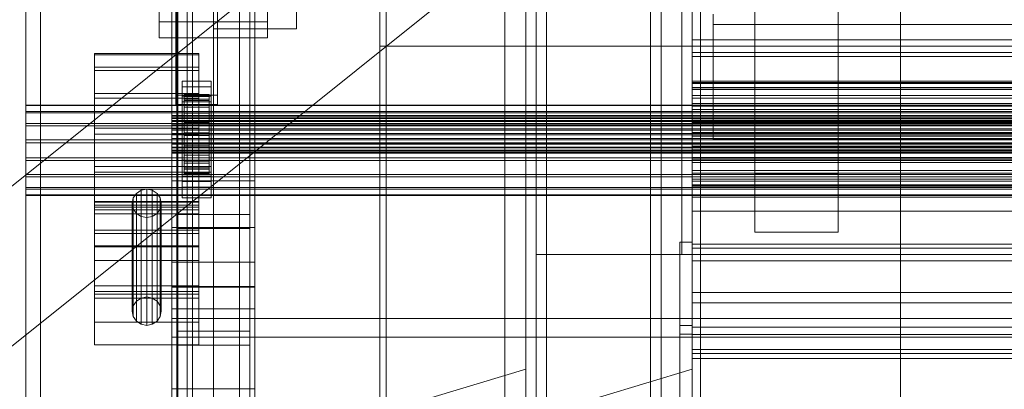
# Model space of a CAD drawing. Header units: millimetres. Extents: x -2233 to 61924, y -68080 to 6847.
# Tile 16 of 256: x -1573 to -1100, y -35265 to -35087. Entities that reach past the tile are written whole.
import ezdxf

# ---------------------------------------------------------------- set-up
doc = ezdxf.new("R2010")
doc.units = ezdxf.units.MM
for name, color, linetype, lineweight in [('COTAS_O', 1, 'Continuous', 0), ('COTAS_P', 1, 'Continuous', 0), ('frontal_briquetadora', 7, 'Continuous', 0), ('frontal_C03', 7, 'Continuous', 0), ('frontal_dosificador', 7, 'Continuous', 0), ('frontal_secador', 7, 'Continuous', 0), ('frontal_tolva', 7, 'Continuous', 0)]:
    doc.layers.add(name, color=color, linetype=linetype, lineweight=lineweight)
doc.dimstyles.new('R19_100', dxfattribs={"dimtxt": 250, "dimasz": 150, "dimexe": 150, "dimexo": 80, "dimgap": 100, "dimtad": 1, "dimtih": 1, "dimtoh": 1, "dimdsep": 46, "dimcen": 0.09, "dimadec": 0, "dimazin": 0, "dimtfac": 1, "dimtdec": 4, "dimtofl": 0, "dimtmove": 0, "dimatfit": 3, "dimfxl": 1, "dimtolj": 1, "dimtzin": 0, "dimarcsym": 0})

# ---------------------------------------------------------------- blocks, each defined once
blk = doc.blocks.new('DIM_R28_48')
at = {"layer": 'COTAS_P'}
for p, q in [((-1750, -34600), (-1600, -34555)), ((2600, -34600), (2450, -34555)), ((-1750, -35500), (-1750, -34600)), ((-1750, -34600), (2600, -34600)), ((-1750, -34600), (-1600, -34645)), ((2600, -34600), (2450, -34645)), ((2600, -35500), (2600, -34600))]:
    blk.add_line(p, q, dxfattribs=at)
blk.add_text('4350 P', height=250, dxfattribs=at).set_placement((425, -34500))
blk = doc.blocks.new('DIM_R28_54')
at = {"layer": 'COTAS_O'}
for p, q in [((-1850, -34900), (-1850, -35600)), ((-150, -34900), (-150, -35600)), ((-1850, -35600), (-1700, -35555)), ((-150, -35600), (-300, -35555)), ((-150, -35600), (-1850, -35600)), ((-1850, -35600), (-1700, -35645)), ((-150, -35600), (-300, -35645))]:
    blk.add_line(p, q, dxfattribs=at)
blk.add_text('1700 O', height=250, rotation=180, dxfattribs=at).set_placement((-1000, -35700))
blk = doc.blocks.new('DIM_R28_57')
at = {"layer": 'COTAS_O'}
for p, q in [((-1480, -33670), (-780, -33670)), ((-780, -33670), (-825, -33820)), ((-780, -36000), (-780, -33670)), ((-780, -33670), (-735, -33820)), ((-780, -36000), (-825, -35850)), ((-780, -36000), (-735, -35850)), ((-1480, -36000), (-780, -36000))]:
    blk.add_line(p, q, dxfattribs=at)
blk.add_text('2330 O', height=250, rotation=90, dxfattribs=at).set_placement((-880, -34835))
blk = doc.blocks.new('DIM_R28_58')
at = {"layer": 'COTAS_O'}
for p, q in [((-1480, -35300), (-1330, -35255)), ((490, -35300), (340, -35255)), ((-1480, -36000), (-1480, -35300)), ((-1480, -35300), (490, -35300)), ((-1480, -35300), (-1330, -35345)), ((490, -35300), (340, -35345)), ((490, -36000), (490, -35300))]:
    blk.add_line(p, q, dxfattribs=at)
blk.add_text('1970 O', height=250, dxfattribs=at).set_placement((-495, -35200))
blk = doc.blocks.new('DIM_R28_59')
at = {"layer": 'COTAS_O'}
for p, q in [((-1400, -33000), (-700, -33000)), ((-700, -33000), (-745, -33150)), ((-700, -36000), (-700, -33000)), ((-700, -33000), (-655, -33150)), ((-700, -36000), (-745, -35850)), ((-700, -36000), (-655, -35850)), ((-1400, -36000), (-700, -36000))]:
    blk.add_line(p, q, dxfattribs=at)
blk.add_text('3000 O', height=250, rotation=90, dxfattribs=at).set_placement((-800, -34500))
blk = doc.blocks.new('DIM_R28_60')
at = {"layer": 'COTAS_O'}
for p, q in [((-1400, -35300), (-1250, -35255)), ((1400, -35300), (1250, -35255)), ((-1400, -36000), (-1400, -35300)), ((-1400, -35300), (1400, -35300)), ((-1400, -35300), (-1250, -35345)), ((1400, -35300), (1250, -35345)), ((1400, -36000), (1400, -35300))]:
    blk.add_line(p, q, dxfattribs=at)
blk.add_text('2800 O', height=250, dxfattribs=at).set_placement((0, -35200))

msp = doc.modelspace()

# ---------------------------------------------------------------- linework, layer by layer
at = {"layer": 'frontal_briquetadora'}
for p, q in [((-1480, -35980), (-1480, -34940)), ((-1480, -35980), (-1480, -34950)), ((-1330, -35980), (-1330, -34950))]:
    msp.add_line(p, q, dxfattribs=at)
at = {"layer": 'frontal_C03'}
for p, q in [((-1570, -35975), (-1570, -32996.942)), ((-1563, -35975), (-1563, -32996.942)), ((-1497, -35975), (-1497, -32996.942)), ((-1490, -35975), (-1490, -32996.942)), ((-1570, -35975), (-1570, -33266.434)), ((-1563, -35975), (-1563, -33266.434)), ((-1497, -35975), (-1497, -33266.434)), ((-1490, -35975), (-1490, -33266.434)), ((-1570, -35975), (-1570, -33805.417)), ((-1563, -35975), (-1563, -33805.417)), ((-1497, -35975), (-1497, -33805.417)), ((-1490, -35975), (-1490, -33805.417)), ((-1570, -35975), (-1570, -34411.773)), ((-1563, -35975), (-1563, -34411.773)), ((-1497, -35975), (-1497, -34411.773)), ((-1490, -35975), (-1490, -34411.773)), ((-1480, -34744.859), (-1480, -35091.765)), ((-1440, -35091.765), (-1440, -34744.859)), ((-1500, -35164.617), (-1500, -34895.125)), ((-1460, -34895.125), (-1460, -35164.617)), ((-1492.5, -35404.303), (-1492.5, -34900.942)), ((-1467.5, -34900.942), (-1467.5, -35404.303)), ((-1497.5, -35236.714), (-1497.5, -34911.246)), ((-1462.5, -34911.246), (-1462.5, -35236.714)), ((-1497.5, -35243.452), (-1497.5, -34917.983)), ((-1462.5, -35243.452), (-1462.5, -34917.983)), ((-1492.5, -35431.648), (-1492.5, -34928.287)), ((-1467.5, -35431.648), (-1467.5, -34928.287)), ((-1500, -35203.595), (-1500, -34934.104)), ((-1460, -35203.595), (-1460, -34934.104)), ((-1500, -35215.722), (-1500, -34946.23)), ((-1460, -34946.23), (-1460, -35215.722)), ((-1500, -35264.444), (-1500, -34994.953)), ((-1460, -35264.444), (-1460, -34994.953)), ((-1570, -35975), (-1570, -35018.129)), ((-1563, -35975), (-1563, -35018.129)), ((-1497, -35975), (-1497, -35018.129)), ((-1490, -35975), (-1490, -35018.129)), ((-1498, -35123.512), (-1498, -35062.706)), ((-1478, -35062.706), (-1478, -35123.512)), ((-1498, -35067.197), (-1498, -35128.003)), ((-1478, -35128.003), (-1478, -35067.197)), ((-1506, -35088.329), (-1506, -35073.956)), ((-1454, -35073.956), (-1454, -35088.329)), ((-1250, -35076.838), (-1250, -35096.975)), ((-1506, -35081.752), (-1506, -35096.125)), ((-1454, -35096.125), (-1454, -35081.752)), ((-1250, -35103.087), (-1250, -35081.828)), ((-1480, -35082.782), (-1480, -35091.765)), ((-1440, -35091.765), (-1440, -35082.782)), ((-1454, -35088.329), (-1506, -35088.329)), ((-1506, -35088.329), (-1506, -35096.125)), ((-1454, -35096.125), (-1454, -35088.329)), ((-1506, -35096.125), (-1454, -35096.125)), ((-1480, -35091.765), (-1440, -35091.765)), ((-1250, -35096.975), (-1250, -35120.726)), ((1250, -35096.975), (-1250, -35096.975)), ((-1537, -35110.151), (-1537, -35103.648)), ((-1537, -35103.648), (-1537, -35104.201)), ((-1487, -35103.648), (-1537, -35103.648)), ((-1537, -35104.201), (-1537, -35111.726)), ((-1487, -35104.201), (-1537, -35104.201)), ((-1487, -35104.201), (-1487, -35103.648)), ((-1487, -35103.648), (-1487, -35110.151)), ((-1487, -35111.726), (-1487, -35104.201)), ((-1250, -35127.542), (-1250, -35103.087)), ((1250, -35103.087), (-1250, -35103.087)), ((-1537, -35122.722), (-1537, -35110.151)), ((-1487, -35110.151), (-1537, -35110.151)), ((-1487, -35110.151), (-1487, -35122.722)), ((-1537, -35111.726), (-1537, -35125.078)), ((-1487, -35111.726), (-1537, -35111.726)), ((-1487, -35125.078), (-1487, -35111.726)), ((-1495, -35119.614), (-1495, -35116.919)), ((-1495, -35116.919), (-1481, -35116.919)), ((-1495, -35157.846), (-1495, -35116.919)), ((-1481, -35119.614), (-1495, -35119.614)), ((-1495, -35119.614), (-1495, -35160.541)), ((-1481, -35116.919), (-1481, -35119.614)), ((-1481, -35116.919), (-1481, -35157.846)), ((-1481, -35160.541), (-1481, -35119.614)), ((-1250, -35117.572), (-1250, -35116.939)), ((-1250, -35116.939), (-1250, -35118.036)), ((-1250, -35116.939), (1250, -35116.939)), ((-1250, -35119.892), (-1250, -35117.572)), ((-1250, -35117.572), (1250, -35117.572)), ((-1250, -35118.036), (-1250, -35120.788)), ((-1250, -35118.036), (1250, -35118.036)), ((-1250, -35123.74), (-1250, -35119.892)), ((-1250, -35119.892), (1250, -35119.892)), ((-1537, -35139.445), (-1537, -35122.722)), ((-1487, -35122.722), (-1537, -35122.722)), ((-1478, -35123.512), (-1498, -35123.512)), ((-1498, -35123.512), (-1498, -35128.003)), ((-1495, -35126.8), (-1495, -35124.106)), ((-1495, -35124.106), (-1481, -35124.106)), ((-1495, -35165.033), (-1495, -35124.106)), ((-1494, -35133.329), (-1494, -35123.335)), ((-1494, -35123.335), (-1494, -35124.156)), ((-1494, -35123.335), (-1482, -35123.335)), ((-1494, -35123.809), (-1494, -35123.335)), ((-1494, -35133.553), (-1494, -35123.809)), ((-1494, -35123.809), (-1482, -35123.809)), ((-1494, -35125.544), (-1494, -35123.809)), ((-1494, -35133.718), (-1494, -35124.156)), ((-1494, -35124.156), (-1494, -35126.214)), ((-1494, -35124.156), (-1482, -35124.156)), ((-1487, -35122.722), (-1487, -35139.445)), ((-1482, -35124.156), (-1482, -35123.335)), ((-1482, -35123.335), (-1482, -35133.329)), ((-1482, -35123.335), (-1482, -35123.809)), ((-1482, -35123.809), (-1482, -35133.553)), ((-1482, -35123.809), (-1482, -35125.544)), ((-1482, -35126.214), (-1482, -35124.156)), ((-1482, -35124.156), (-1482, -35133.718)), ((-1481, -35124.106), (-1481, -35126.8)), ((-1481, -35124.106), (-1481, -35165.033)), ((-1478, -35128.003), (-1478, -35123.512)), ((-1250, -35120.726), (-1250, -35146.472)), ((1250, -35120.726), (-1250, -35120.726)), ((-1250, -35120.788), (-1250, -35125.008)), ((-1250, -35120.788), (1250, -35120.788)), ((-1250, -35128.855), (-1250, -35123.74)), ((-1250, -35123.74), (1250, -35123.74)), ((-1570, -35131.347), (-1570, -35128.303)), ((-1570, -35128.303), (-1570, -35128.562)), ((1570, -35128.303), (-1570, -35128.303)), ((-1570, -35128.562), (-1570, -35132.085)), ((1570, -35128.562), (-1570, -35128.562)), ((-1537, -35125.078), (-1537, -35142.225)), ((-1487, -35125.078), (-1537, -35125.078)), ((-1498, -35128.003), (-1478, -35128.003)), ((-1481, -35126.8), (-1495, -35126.8)), ((-1495, -35126.8), (-1495, -35167.728)), ((-1494, -35134.375), (-1494, -35125.544)), ((-1494, -35125.544), (-1482, -35125.544)), ((-1494, -35128.423), (-1494, -35125.544)), ((-1494, -35134.693), (-1494, -35126.214)), ((-1494, -35126.214), (-1494, -35129.371)), ((-1494, -35126.214), (-1482, -35126.214)), ((-1494, -35135.739), (-1494, -35128.423)), ((-1494, -35128.423), (-1482, -35128.423)), ((-1494, -35132.249), (-1494, -35128.423)), ((-1494, -35136.188), (-1494, -35129.371)), ((-1494, -35129.371), (-1494, -35133.41)), ((-1494, -35129.371), (-1482, -35129.371)), ((-1487, -35142.225), (-1487, -35125.078)), ((-1482, -35125.544), (-1482, -35134.375)), ((-1482, -35125.544), (-1482, -35128.423)), ((-1482, -35129.371), (-1482, -35126.214)), ((-1482, -35126.214), (-1482, -35134.693)), ((-1482, -35128.423), (-1482, -35135.739)), ((-1482, -35128.423), (-1482, -35132.249)), ((-1482, -35133.41), (-1482, -35129.371)), ((-1482, -35129.371), (-1482, -35136.188)), ((-1481, -35167.728), (-1481, -35126.8)), ((-1250, -35125.008), (-1250, -35130.407)), ((-1250, -35125.008), (1250, -35125.008)), ((-1250, -35153.528), (-1250, -35127.542)), ((-1250, -35127.542), (1250, -35127.542)), ((-1250, -35134.888), (-1250, -35128.855)), ((-1250, -35128.855), (1250, -35128.855)), ((-1570, -35137.231), (-1570, -35131.347)), ((1570, -35131.347), (-1570, -35131.347)), ((-1570, -35132.085), (-1570, -35138.335)), ((1570, -35132.085), (-1570, -35132.085)), ((-1500, -35133.553), (-1500, -35133.329)), ((-1500, -35133.329), (-1500, -35133.718)), ((-1500, -35133.329), (1500, -35133.329)), ((-1500, -35134.375), (-1500, -35133.553)), ((-1500, -35133.553), (1500, -35133.553)), ((-1500, -35133.718), (-1500, -35134.693)), ((-1500, -35133.718), (1500, -35133.718)), ((-1494, -35137.551), (-1494, -35132.249)), ((-1494, -35132.249), (-1482, -35132.249)), ((-1494, -35136.761), (-1494, -35132.249)), ((-1494, -35133.718), (-1494, -35133.329)), ((-1482, -35133.329), (-1494, -35133.329)), ((-1494, -35133.329), (-1494, -35133.553)), ((-1494, -35138.101), (-1494, -35133.41)), ((-1494, -35133.41), (-1494, -35138.056)), ((-1494, -35133.41), (-1482, -35133.41)), ((-1482, -35133.553), (-1494, -35133.553)), ((-1494, -35133.553), (-1494, -35134.375)), ((-1494, -35134.693), (-1494, -35133.718)), ((-1482, -35133.718), (-1494, -35133.718)), ((-1482, -35132.249), (-1482, -35137.551)), ((-1482, -35132.249), (-1482, -35136.761)), ((-1482, -35133.329), (-1482, -35133.718)), ((-1482, -35133.553), (-1482, -35133.329)), ((-1482, -35138.056), (-1482, -35133.41)), ((-1482, -35133.41), (-1482, -35138.101)), ((-1482, -35134.375), (-1482, -35133.553)), ((-1482, -35133.718), (-1482, -35134.693)), ((-1250, -35130.407), (-1250, -35136.619)), ((-1250, -35130.407), (1250, -35130.407)), ((-1570, -35145.059), (-1570, -35137.231)), ((1570, -35137.231), (-1570, -35137.231)), ((-1570, -35138.335), (-1570, -35146.361)), ((1570, -35138.335), (-1570, -35138.335)), ((-1500, -35135.739), (-1500, -35134.375)), ((-1500, -35134.375), (1500, -35134.375)), ((-1500, -35134.693), (-1500, -35136.188)), ((-1500, -35134.693), (1500, -35134.693)), ((-1500, -35137.551), (-1500, -35135.739)), ((-1500, -35135.739), (1500, -35135.739)), ((-1500, -35136.188), (-1500, -35138.101)), ((-1500, -35136.188), (1500, -35136.188)), ((-1500, -35139.689), (-1500, -35137.551)), ((-1500, -35137.551), (1500, -35137.551)), ((-1500, -35138.101), (-1500, -35140.302)), ((-1500, -35138.101), (1500, -35138.101)), ((-1482, -35134.375), (-1494, -35134.375)), ((-1494, -35134.375), (-1494, -35135.739)), ((-1494, -35136.188), (-1494, -35134.693)), ((-1482, -35134.693), (-1494, -35134.693)), ((-1482, -35135.739), (-1494, -35135.739)), ((-1494, -35135.739), (-1494, -35137.551)), ((-1494, -35138.101), (-1494, -35136.188)), ((-1482, -35136.188), (-1494, -35136.188)), ((-1494, -35139.689), (-1494, -35136.761)), ((-1494, -35136.761), (-1482, -35136.761)), ((-1494, -35141.653), (-1494, -35136.761)), ((-1482, -35137.551), (-1494, -35137.551)), ((-1494, -35137.551), (-1494, -35139.689)), ((-1494, -35138.056), (-1494, -35140.302)), ((-1482, -35138.056), (-1494, -35138.056)), ((-1494, -35138.056), (-1494, -35142.994)), ((-1494, -35140.302), (-1494, -35138.101)), ((-1482, -35138.101), (-1494, -35138.101)), ((-1482, -35135.739), (-1482, -35134.375)), ((-1482, -35134.693), (-1482, -35136.188)), ((-1482, -35137.551), (-1482, -35135.739)), ((-1482, -35136.188), (-1482, -35138.101)), ((-1482, -35136.761), (-1482, -35139.689)), ((-1482, -35136.761), (-1482, -35141.653)), ((-1482, -35139.689), (-1482, -35137.551)), ((-1482, -35140.302), (-1482, -35138.056)), ((-1482, -35142.994), (-1482, -35138.056)), ((-1482, -35138.101), (-1482, -35140.302)), ((-1250, -35141.427), (-1250, -35134.888)), ((-1250, -35134.888), (1250, -35134.888)), ((-1250, -35136.619), (-1250, -35143.22)), ((1250, -35136.619), (-1250, -35136.619)), ((-1537, -35157.775), (-1537, -35139.445)), ((-1537, -35139.445), (-1487, -35139.445)), ((-1537, -35142.225), (-1537, -35160.555)), ((-1487, -35142.225), (-1537, -35142.225)), ((-1500, -35142.006), (-1500, -35139.689)), ((-1500, -35139.689), (1500, -35139.689)), ((-1500, -35140.302), (-1500, -35142.641)), ((1500, -35140.302), (-1500, -35140.302)), ((-1500, -35144.345), (-1500, -35142.006)), ((-1500, -35142.006), (1500, -35142.006)), ((-1500, -35142.641), (-1500, -35144.958)), ((-1500, -35142.641), (1500, -35142.641)), ((-1482, -35139.689), (-1494, -35139.689)), ((-1494, -35139.689), (-1494, -35142.006)), ((-1494, -35140.302), (-1482, -35140.302)), ((-1494, -35142.641), (-1494, -35140.302)), ((-1494, -35142.006), (-1494, -35141.653)), ((-1494, -35141.653), (-1482, -35141.653)), ((-1494, -35146.59), (-1494, -35141.653)), ((-1482, -35142.006), (-1494, -35142.006)), ((-1494, -35142.006), (-1494, -35144.345)), ((-1494, -35144.958), (-1494, -35142.641)), ((-1494, -35142.641), (-1494, -35142.994)), ((-1482, -35142.641), (-1494, -35142.641)), ((-1494, -35142.994), (-1494, -35147.885)), ((-1494, -35142.994), (-1482, -35142.994)), ((-1487, -35139.445), (-1487, -35157.775)), ((-1487, -35160.555), (-1487, -35142.225)), ((-1482, -35142.006), (-1482, -35139.689)), ((-1482, -35140.302), (-1482, -35142.641)), ((-1482, -35141.653), (-1482, -35142.006)), ((-1482, -35141.653), (-1482, -35146.59)), ((-1482, -35144.345), (-1482, -35142.006)), ((-1482, -35142.994), (-1482, -35142.641)), ((-1482, -35142.641), (-1482, -35144.958)), ((-1482, -35147.885), (-1482, -35142.994)), ((-1250, -35148.028), (-1250, -35141.427)), ((-1250, -35141.427), (1250, -35141.427)), ((-1250, -35143.22), (-1250, -35149.759)), ((-1250, -35143.22), (1250, -35143.22)), ((-1570, -35153.639), (-1570, -35145.059)), ((-1570, -35145.059), (1570, -35145.059)), ((-1570, -35146.361), (-1570, -35154.941)), ((1570, -35146.361), (-1570, -35146.361)), ((-1500, -35146.546), (-1500, -35144.345)), ((-1500, -35144.345), (1500, -35144.345)), ((-1500, -35144.958), (-1500, -35147.096)), ((-1500, -35144.958), (1500, -35144.958)), ((-1500, -35148.459), (-1500, -35146.546)), ((-1500, -35146.546), (1500, -35146.546)), ((-1500, -35147.096), (-1500, -35148.908)), ((-1500, -35147.096), (1500, -35147.096)), ((-1494, -35144.345), (-1494, -35146.59)), ((-1482, -35144.345), (-1494, -35144.345)), ((-1494, -35144.345), (-1494, -35146.546)), ((-1494, -35147.096), (-1494, -35144.958)), ((-1494, -35144.958), (-1494, -35147.885)), ((-1482, -35144.958), (-1494, -35144.958)), ((-1494, -35146.546), (-1494, -35151.237)), ((-1482, -35146.546), (-1494, -35146.546)), ((-1494, -35146.546), (-1494, -35148.459)), ((-1494, -35146.59), (-1482, -35146.59)), ((-1494, -35151.237), (-1494, -35146.59)), ((-1494, -35148.908), (-1494, -35147.096)), ((-1494, -35147.096), (-1494, -35152.398)), ((-1482, -35147.096), (-1494, -35147.096)), ((-1494, -35147.885), (-1494, -35152.398)), ((-1494, -35147.885), (-1482, -35147.885)), ((-1482, -35146.59), (-1482, -35144.345)), ((-1482, -35146.546), (-1482, -35144.345)), ((-1482, -35147.885), (-1482, -35144.958)), ((-1482, -35144.958), (-1482, -35147.096)), ((-1482, -35151.237), (-1482, -35146.546)), ((-1482, -35148.459), (-1482, -35146.546)), ((-1482, -35146.59), (-1482, -35151.237)), ((-1482, -35152.398), (-1482, -35147.096)), ((-1482, -35147.096), (-1482, -35148.908)), ((-1482, -35152.398), (-1482, -35147.885)), ((-1250, -35146.472), (-1250, -35172.458)), ((1250, -35146.472), (-1250, -35146.472)), ((-1250, -35154.239), (-1250, -35148.028)), ((-1250, -35148.028), (1250, -35148.028)), ((-1500, -35149.954), (-1500, -35148.459)), ((-1500, -35148.459), (1500, -35148.459)), ((-1500, -35148.908), (-1500, -35150.272)), ((-1500, -35148.908), (1500, -35148.908)), ((-1500, -35150.929), (-1500, -35149.954)), ((-1500, -35149.954), (1500, -35149.954)), ((-1500, -35150.272), (-1500, -35151.093)), ((-1500, -35150.272), (1500, -35150.272)), ((-1500, -35151.318), (-1500, -35150.929)), ((-1500, -35150.929), (1500, -35150.929)), ((-1500, -35151.093), (-1500, -35151.318)), ((-1500, -35151.093), (1500, -35151.093)), ((-1500, -35151.318), (1500, -35151.318)), ((-1494, -35148.459), (-1494, -35155.276)), ((-1482, -35148.459), (-1494, -35148.459)), ((-1494, -35148.459), (-1494, -35149.954)), ((-1494, -35150.272), (-1494, -35148.908)), ((-1494, -35148.908), (-1494, -35156.224)), ((-1482, -35148.908), (-1494, -35148.908)), ((-1494, -35149.954), (-1494, -35158.432)), ((-1482, -35149.954), (-1494, -35149.954)), ((-1494, -35149.954), (-1494, -35150.929)), ((-1494, -35151.093), (-1494, -35150.272)), ((-1494, -35150.272), (-1494, -35159.103)), ((-1482, -35150.272), (-1494, -35150.272)), ((-1494, -35150.929), (-1494, -35160.491)), ((-1482, -35150.929), (-1494, -35150.929)), ((-1494, -35150.929), (-1494, -35151.318)), ((-1494, -35151.318), (-1494, -35151.093)), ((-1494, -35151.093), (-1494, -35160.838)), ((-1482, -35151.093), (-1494, -35151.093)), ((-1494, -35151.237), (-1482, -35151.237)), ((-1494, -35155.276), (-1494, -35151.237)), ((-1494, -35151.318), (-1494, -35161.312)), ((-1482, -35151.318), (-1494, -35151.318)), ((-1494, -35152.398), (-1494, -35156.224)), ((-1494, -35152.398), (-1482, -35152.398)), ((-1482, -35155.276), (-1482, -35148.459)), ((-1482, -35149.954), (-1482, -35148.459)), ((-1482, -35156.224), (-1482, -35148.908)), ((-1482, -35148.908), (-1482, -35150.272)), ((-1482, -35158.432), (-1482, -35149.954)), ((-1482, -35150.929), (-1482, -35149.954)), ((-1482, -35159.103), (-1482, -35150.272)), ((-1482, -35150.272), (-1482, -35151.093)), ((-1482, -35160.491), (-1482, -35150.929)), ((-1482, -35151.318), (-1482, -35150.929)), ((-1482, -35160.838), (-1482, -35151.093)), ((-1482, -35151.093), (-1482, -35151.318)), ((-1482, -35151.237), (-1482, -35155.276)), ((-1482, -35161.312), (-1482, -35151.318)), ((-1482, -35156.224), (-1482, -35152.398)), ((-1250, -35149.759), (-1250, -35155.792)), ((-1250, -35149.759), (1250, -35149.759)), ((-1570, -35161.665), (-1570, -35153.639)), ((1570, -35153.639), (-1570, -35153.639)), ((-1570, -35154.941), (-1570, -35162.769)), ((1570, -35154.941), (-1570, -35154.941)), ((-1537, -35174.922), (-1537, -35157.775)), ((-1487, -35157.775), (-1537, -35157.775)), ((-1495, -35165.029), (-1495, -35154.698)), ((-1495, -35154.698), (-1481, -35154.698)), ((-1495, -35162.494), (-1495, -35154.698)), ((-1481, -35157.846), (-1495, -35157.846)), ((-1495, -35157.846), (-1495, -35160.541)), ((-1494, -35155.276), (-1482, -35155.276)), ((-1494, -35158.432), (-1494, -35155.276)), ((-1494, -35156.224), (-1494, -35159.103)), ((-1494, -35156.224), (-1482, -35156.224)), ((-1487, -35157.775), (-1487, -35174.922)), ((-1482, -35155.276), (-1482, -35158.432)), ((-1482, -35159.103), (-1482, -35156.224)), ((-1481, -35154.698), (-1481, -35165.029)), ((-1481, -35154.698), (-1481, -35162.494)), ((-1481, -35160.541), (-1481, -35157.846)), ((-1250, -35179.274), (-1250, -35153.528)), ((1250, -35153.528), (-1250, -35153.528)), ((-1250, -35159.639), (-1250, -35154.239)), ((-1250, -35154.239), (1250, -35154.239)), ((-1250, -35155.792), (-1250, -35160.906)), ((-1250, -35155.792), (1250, -35155.792)), ((-1570, -35167.915), (-1570, -35161.665)), ((1570, -35161.665), (-1570, -35161.665)), ((-1537, -35160.555), (-1537, -35177.278)), ((-1487, -35160.555), (-1537, -35160.555)), ((-1537, -35217.792), (-1537, -35161.648)), ((-1537, -35161.648), (-1487, -35161.648)), ((-1537, -35176.265), (-1537, -35161.648)), ((-1495, -35160.541), (-1481, -35160.541)), ((-1481, -35162.494), (-1495, -35162.494)), ((-1495, -35162.494), (-1495, -35172.824)), ((-1494, -35158.432), (-1482, -35158.432)), ((-1494, -35160.491), (-1494, -35158.432)), ((-1494, -35159.103), (-1494, -35160.838)), ((-1494, -35159.103), (-1482, -35159.103)), ((-1494, -35160.491), (-1482, -35160.491)), ((-1494, -35161.312), (-1494, -35160.491)), ((-1494, -35160.838), (-1494, -35161.312)), ((-1494, -35160.838), (-1482, -35160.838)), ((-1494, -35161.312), (-1482, -35161.312)), ((-1487, -35177.278), (-1487, -35160.555)), ((-1487, -35161.648), (-1487, -35217.792)), ((-1487, -35161.648), (-1487, -35176.265)), ((-1482, -35158.432), (-1482, -35160.491)), ((-1482, -35160.838), (-1482, -35159.103)), ((-1482, -35160.491), (-1482, -35161.312)), ((-1482, -35161.312), (-1482, -35160.838)), ((-1481, -35172.824), (-1481, -35162.494)), ((-1250, -35163.859), (-1250, -35159.639)), ((-1250, -35159.639), (1250, -35159.639)), ((-1250, -35160.906), (-1250, -35164.755)), ((-1250, -35160.906), (1250, -35160.906)), ((-1570, -35162.769), (-1570, -35168.653)), ((1570, -35162.769), (-1570, -35162.769)), ((-1500, -35203.595), (-1500, -35164.617)), ((-1500, -35164.617), (-1460, -35164.617)), ((-1500, -35187.074), (-1500, -35164.617)), ((-1495, -35165.029), (-1495, -35172.824)), ((-1481, -35165.033), (-1495, -35165.033)), ((-1495, -35165.033), (-1495, -35167.728)), ((-1481, -35172.824), (-1481, -35165.029)), ((-1481, -35167.728), (-1481, -35165.033)), ((-1460, -35164.617), (-1460, -35203.595)), ((-1460, -35164.617), (-1460, -35187.074)), ((-1250, -35166.611), (-1250, -35163.859)), ((-1250, -35163.859), (1250, -35163.859)), ((-1250, -35164.755), (-1250, -35167.075)), ((-1250, -35164.755), (1250, -35164.755)), ((-1250, -35167.708), (-1250, -35166.611)), ((-1250, -35166.611), (1250, -35166.611)), ((-1250, -35167.075), (-1250, -35167.708)), ((-1250, -35167.075), (1250, -35167.075)), ((-1570, -35171.438), (-1570, -35167.915)), ((1570, -35167.915), (-1570, -35167.915)), ((-1570, -35168.653), (-1570, -35171.697)), ((1570, -35168.653), (-1570, -35168.653)), ((-1570, -35171.697), (-1570, -35171.438)), ((1570, -35171.438), (-1570, -35171.438)), ((1570, -35171.697), (-1570, -35171.697)), ((-1516.95, -35170.68), (-1518.467, -35172.893)), ((-1514.679, -35169.202), (-1516.95, -35170.68)), ((-1516.95, -35222.333), (-1516.95, -35170.68)), ((-1512, -35168.682), (-1514.679, -35169.202)), ((-1514.679, -35220.854), (-1514.679, -35169.202)), ((-1509.321, -35169.202), (-1512, -35168.682)), ((-1512, -35220.335), (-1512, -35168.682)), ((-1507.05, -35170.68), (-1509.321, -35169.202)), ((-1509.321, -35220.854), (-1509.321, -35169.202)), ((-1505.533, -35172.893), (-1507.05, -35170.68)), ((-1507.05, -35222.333), (-1507.05, -35170.68)), ((-1495, -35167.728), (-1481, -35167.728)), ((-1250, -35167.708), (1250, -35167.708)), ((-1537, -35215.037), (-1537, -35174.613)), ((-1537, -35174.613), (-1487, -35174.613)), ((-1537, -35180.46), (-1537, -35174.613)), ((-1537, -35188.274), (-1537, -35174.922)), ((-1487, -35174.922), (-1537, -35174.922)), ((-1487, -35176.265), (-1537, -35176.265)), ((-1537, -35176.265), (-1537, -35232.409)), ((-1518.467, -35172.893), (-1519, -35175.504)), ((-1519, -35175.504), (-1518.467, -35178.114)), ((-1519, -35227.156), (-1519, -35175.504)), ((-1518.467, -35224.546), (-1518.467, -35172.893)), ((-1505, -35175.504), (-1505.533, -35172.893)), ((-1505.533, -35224.546), (-1505.533, -35172.893)), ((-1505.533, -35178.114), (-1505, -35175.504)), ((-1505, -35175.504), (-1505, -35227.156)), ((-1495, -35172.824), (-1481, -35172.824)), ((-1487, -35174.613), (-1487, -35215.037)), ((-1487, -35174.613), (-1487, -35180.46)), ((-1487, -35174.922), (-1487, -35188.274)), ((-1487, -35232.409), (-1487, -35176.265)), ((-1250, -35172.458), (-1250, -35196.913)), ((1250, -35172.458), (-1250, -35172.458)), ((-1537, -35177.278), (-1537, -35189.849)), ((-1487, -35177.278), (-1537, -35177.278)), ((-1537, -35218.935), (-1537, -35178.511)), ((-1537, -35178.511), (-1487, -35178.511)), ((-1537, -35202.872), (-1537, -35178.511)), ((-1487, -35180.46), (-1537, -35180.46)), ((-1537, -35180.46), (-1537, -35220.884)), ((-1518.467, -35178.114), (-1516.95, -35180.327)), ((-1518.467, -35229.767), (-1518.467, -35178.114)), ((-1516.95, -35180.327), (-1514.679, -35181.806)), ((-1516.95, -35231.98), (-1516.95, -35180.327)), ((-1509.321, -35181.806), (-1507.05, -35180.327)), ((-1507.05, -35180.327), (-1505.533, -35178.114)), ((-1507.05, -35231.98), (-1507.05, -35180.327)), ((-1505.533, -35229.767), (-1505.533, -35178.114)), ((-1497.5, -35187.475), (-1497.5, -35180.737)), ((-1497.5, -35180.737), (-1462.5, -35180.737)), ((-1497.5, -35414.607), (-1497.5, -35180.737)), ((-1487, -35189.849), (-1487, -35177.278)), ((-1487, -35178.511), (-1487, -35218.935)), ((-1487, -35178.511), (-1487, -35202.872)), ((-1487, -35220.884), (-1487, -35180.46)), ((-1462.5, -35180.737), (-1462.5, -35187.475)), ((-1462.5, -35180.737), (-1462.5, -35414.607)), ((-1250, -35203.025), (-1250, -35179.274)), ((1250, -35179.274), (-1250, -35179.274)), ((-1514.679, -35181.806), (-1512, -35182.325)), ((-1514.679, -35233.458), (-1514.679, -35181.806)), ((-1512, -35182.325), (-1509.321, -35181.806)), ((-1512, -35233.977), (-1512, -35182.325)), ((-1509.321, -35233.458), (-1509.321, -35181.806)), ((-1537, -35195.799), (-1537, -35188.274)), ((-1487, -35188.274), (-1537, -35188.274)), ((-1537, -35189.849), (-1537, -35196.352)), ((-1487, -35189.849), (-1537, -35189.849)), ((-1500, -35226.053), (-1500, -35187.074)), ((-1500, -35187.074), (-1460, -35187.074)), ((-1462.5, -35187.475), (-1497.5, -35187.475)), ((-1497.5, -35421.344), (-1497.5, -35187.475)), ((-1487, -35188.274), (-1487, -35195.799)), ((-1487, -35196.352), (-1487, -35189.849)), ((-1462.5, -35421.344), (-1462.5, -35187.475)), ((-1460, -35187.074), (-1460, -35226.053)), ((-1537, -35196.352), (-1537, -35195.799)), ((-1487, -35195.799), (-1537, -35195.799)), ((-1487, -35196.352), (-1537, -35196.352)), ((-1487, -35195.799), (-1487, -35196.352)), ((-1250, -35196.913), (-1250, -35218.172)), ((1250, -35196.913), (-1250, -35196.913)), ((-1487, -35202.872), (-1537, -35202.872)), ((-1537, -35202.872), (-1537, -35243.296)), ((-1460, -35203.595), (-1500, -35203.595)), ((-1500, -35226.053), (-1500, -35203.595)), ((-1487, -35243.296), (-1487, -35202.872)), ((-1460, -35226.053), (-1460, -35203.595)), ((-1250, -35223.162), (-1250, -35203.025)), ((1250, -35203.025), (-1250, -35203.025)), ((-1487, -35215.037), (-1537, -35215.037)), ((-1537, -35215.037), (-1537, -35220.884)), ((-1487, -35217.792), (-1537, -35217.792)), ((-1537, -35217.792), (-1537, -35232.409)), ((-1487, -35218.935), (-1537, -35218.935)), ((-1537, -35218.935), (-1537, -35243.296)), ((-1460, -35215.357), (-1500, -35215.357)), ((-1500, -35215.357), (-1500, -35264.808)), ((-1500, -35393.25), (-1500, -35215.357)), ((-1500, -35264.444), (-1500, -35215.722)), ((-1500, -35215.722), (-1460, -35215.722)), ((-1487, -35220.884), (-1487, -35215.037)), ((-1487, -35232.409), (-1487, -35217.792)), ((-1487, -35243.296), (-1487, -35218.935)), ((-1460, -35264.808), (-1460, -35215.357)), ((-1460, -35215.357), (-1460, -35393.25)), ((-1460, -35215.722), (-1460, -35264.444)), ((-1250, -35218.172), (-1250, -35234.784)), ((1250, -35218.172), (-1250, -35218.172)), ((-1537, -35220.884), (-1487, -35220.884)), ((-1518.467, -35224.546), (-1516.95, -35222.333)), ((-1516.95, -35222.333), (-1514.679, -35220.854)), ((-1514.679, -35220.854), (-1512, -35220.335)), ((-1512, -35220.335), (-1509.321, -35220.854)), ((-1509.321, -35220.854), (-1507.05, -35222.333)), ((-1507.05, -35222.333), (-1505.533, -35224.546)), ((-1250, -35238.313), (-1250, -35223.162)), ((1250, -35223.162), (-1250, -35223.162)), ((-1519, -35227.156), (-1518.467, -35224.546)), ((-1518.467, -35229.767), (-1519, -35227.156)), ((-1505.533, -35224.546), (-1505, -35227.156)), ((-1505, -35227.156), (-1505.533, -35229.767)), ((-1460, -35226.053), (-1500, -35226.053)), ((-1537, -35232.409), (-1487, -35232.409)), ((-1516.95, -35231.98), (-1518.467, -35229.767)), ((-1514.679, -35233.458), (-1516.95, -35231.98)), ((-1512, -35233.977), (-1514.679, -35233.458)), ((-1509.321, -35233.458), (-1512, -35233.977)), ((-1507.05, -35231.98), (-1509.321, -35233.458)), ((-1505.533, -35229.767), (-1507.05, -35231.98)), ((-1500, -35239.702), (-1500, -35230.719)), ((-1500, -35230.719), (1500, -35230.719)), ((-1500, -35264.825), (-1500, -35230.719)), ((-1462.5, -35236.714), (-1497.5, -35236.714)), ((-1497.5, -35236.714), (-1497.5, -35243.452)), ((-1462.5, -35243.452), (-1462.5, -35236.714)), ((-1250, -35234.784), (-1250, -35245.619)), ((1250, -35234.784), (-1250, -35234.784)), ((1500, -35239.702), (-1500, -35239.702)), ((-1500, -35239.702), (-1500, -35273.808)), ((-1250, -35247.446), (-1250, -35238.313)), ((1250, -35238.313), (-1250, -35238.313)), ((-1537, -35243.296), (-1487, -35243.296)), ((-1497.5, -35243.452), (-1462.5, -35243.452)), ((-1250, -35245.619), (-1250, -35249.938)), ((1250, -35245.619), (-1250, -35245.619)), ((-1250, -35249.938), (-1250, -35247.446)), ((1250, -35247.446), (-1250, -35247.446)), ((1250, -35249.938), (-1250, -35249.938)), ((-1460, -35264.444), (-1500, -35264.444))]:
    msp.add_line(p, q, dxfattribs=at)
at = {"layer": 'frontal_dosificador'}
for p, q in [((-1250, -35988), (-1250, -33900)), ((-1150, -35988), (-1150, -33900))]:
    msp.add_line(p, q, dxfattribs=at)
at = {"layer": 'frontal_secador'}
for p, q in [((-1400, -36000), (-1400, -33000)), ((-1340, -36000), (-1340, -33000)), ((-1400, -36000), (-1400, -33075)), ((-1400, -35590), (-1400, -33075)), ((-1400, -35940), (-1400, -33075)), ((-1397, -35940), (-1397, -33075)), ((-1325, -36000), (-1325, -33075)), ((-1325, -35590), (-1325, -33075)), ((-1325, -35980), (-1325, -33075)), ((-1320, -35980), (-1320, -33075)), ((-1270, -35980), (-1270, -33075)), ((-1265, -35980), (-1265, -33075)), ((-1400, -36000), (-1400, -33250)), ((-1325, -35200), (-1325, -34550)), ((-1320, -35200), (-1320, -34550)), ((-1255, -35200), (-1255, -34550)), ((-1250, -35200), (-1250, -34550)), ((-1400, -35100), (-1400, -34650)), ((-1250, -35100), (-1250, -34650)), ((-1250, -34794), (-1250, -35299)), ((-1246, -35299), (-1246, -34794)), ((-1250, -34894), (-1250, -35399)), ((-1246, -34894), (-1246, -35399)), ((-1250, -34902.485), (-1250, -35403.243)), ((-1220, -34901.071), (-1220, -35161.071)), ((-1180, -35161.071), (-1180, -34901.071)), ((-1250, -35406.071), (-1250, -34908.142)), ((-1220, -35189.355), (-1220, -34929.355)), ((-1180, -34929.355), (-1180, -35189.355)), ((-1240, -35089.711), (-1240, -35084.711)), ((-1240, -35089.711), (1240, -35089.711)), ((-1240, -35139.711), (-1240, -35089.711)), ((-1400, -35100), (1400, -35100)), ((-1400, -36000), (-1400, -35100)), ((-1400, -35100), (-1250, -35100)), ((-1250, -35100), (1250, -35100)), ((-1250, -35105), (-1250, -35100)), ((-1250, -35105), (1250, -35105)), ((-1250, -35195), (-1250, -35105)), ((-1240, -35139.711), (1240, -35139.711)), ((-1240, -35144.711), (-1240, -35139.711)), ((-1240, -35144.711), (1240, -35144.711)), ((-1220, -35161.071), (-1180, -35161.071)), ((-1220, -35189.355), (-1220, -35161.071)), ((-1180, -35189.355), (-1180, -35161.071)), ((-1180, -35189.355), (-1220, -35189.355)), ((-1256, -35194), (-1256, -35234)), ((-1256, -35238.142), (-1256, -35194)), ((-1256, -35194), (-1250, -35194)), ((-1250, -35234), (-1250, -35194)), ((-1250, -35194), (-1250, -35238.142)), ((-1250, -35195), (1250, -35195)), ((-1250, -35200), (-1250, -35195)), ((-1325, -35200), (-1320, -35200)), ((-1320, -35200), (-1255, -35200)), ((-1255, -35200), (-1250, -35200)), ((-1250, -35200), (1250, -35200)), ((-1256, -35234), (-1256, -35278.142)), ((-1256, -35234), (-1250, -35234)), ((-1256, -35278.142), (-1256, -35238.142)), ((-1250, -35238.142), (-1256, -35238.142)), ((-1250, -35278.142), (-1250, -35234)), ((-1250, -35238.142), (-1250, -35278.142))]:
    msp.add_line(p, q, dxfattribs=at)
at = {"layer": 'frontal_tolva'}
for p, q in [((-1763.733, -35316.567), (-716.733, -34479.567)), ((-1726.267, -35363.433), (-679.267, -34526.433))]:
    msp.add_line(p, q, dxfattribs=at)

# ---------------------------------------------------------------- dimensions: what is measured, and where the dimension line sits
at = {"layer": 'COTAS_O'}
for p1, p2, distance, picture, middle in [((-1400, -36000), (-1400, -33000), -700, 'DIM_R28_59', (-700, -34500)), ((-1480, -36000), (-1480, -33670), -700, 'DIM_R28_57', (-780, -34835)), ((-150, -34900), (-1850, -34900), 700, 'DIM_R28_54', (-1000, -35600)), ((-1480, -36000), (490, -36000), 700, 'DIM_R28_58', (-495, -35300)), ((-1400, -36000), (1400, -36000), 700, 'DIM_R28_60', (0, -35300))]:
    dim = msp.add_aligned_dim(p1=p1, p2=p2, distance=distance, text='<> O', dimstyle='R19_100', dxfattribs=at)
    dim.commit()
    dim.dimension.update_dxf_attribs({"geometry": picture, "text_midpoint": middle})
at = {"layer": 'COTAS_P'}
dim = msp.add_aligned_dim(p1=(-1750, -35500), p2=(2600, -35500), distance=900, text='<> P', dimstyle='R19_100', dxfattribs=at)
dim.commit()
dim.dimension.update_dxf_attribs({"geometry": 'DIM_R28_48', "text_midpoint": (425, -34600)})

doc.saveas('drawing.dxf')
